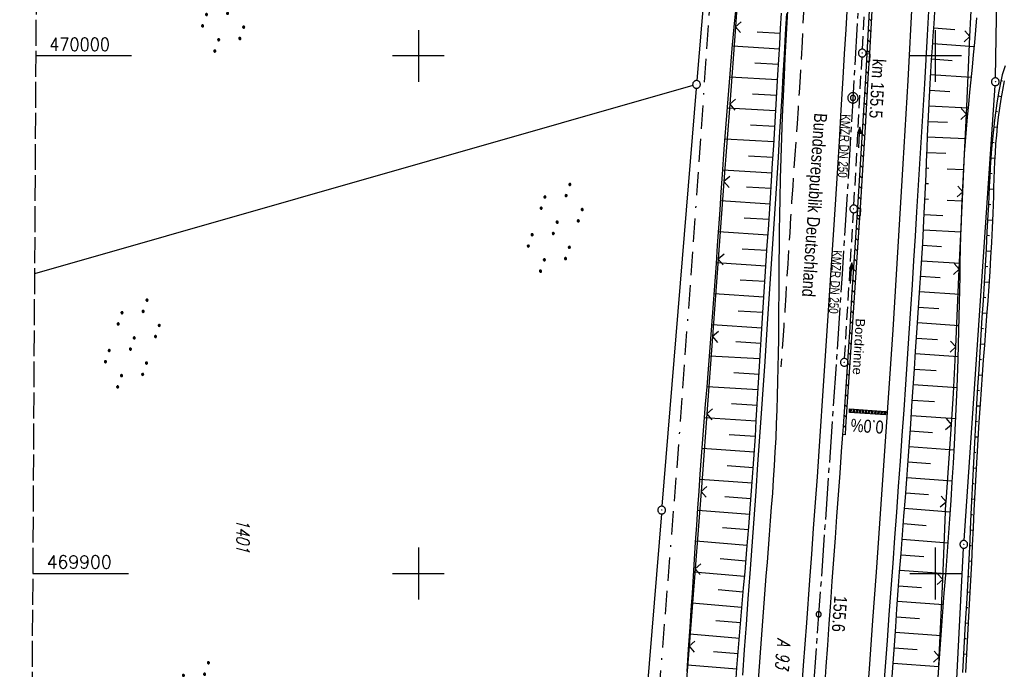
# Model space of a CAD drawing. Extents: x 511022 to 511316, y 469476 to 470403.
# Tile 9 of 21: x 511023 to 511213, y 469882 to 470007. Entities that reach past the tile are written whole.
import ezdxf

# ---------------------------------------------------------------- set-up
doc = ezdxf.new("R2010")
doc.units = 0
doc.header["$LTSCALE"] = 10
doc.header["$MEASUREMENT"] = 0
for name, pattern in [('ACAD_ISO16W100', [73, 15, -6.5, 15, -6.5, 15, -7, 1, -7]), ('ACHSE', [5.5, 4, -0.5, 0.5, -0.5]), ('LT00', [0]), ('LT05', [0.7, 0.5, -0.2]), ('LT14', [0.6, 0.5, -0.1]), ('STRICHLINIE2', [0.375, 0.25, -0.125])]:
    doc.linetypes.add(name, pattern=pattern)
doc.layers.get('0').update_dxf_attribs({"linetype": 'LT00'})
for name, color, linetype in [('-AX-020', 250, 'ACHSE'), ('-Halt-Pfeil', 4, 'LT00'), ('-Haltung', 182, 'STRICHLINIE2'), ('-Haltungsbeschriftung', 182, 'LT00'), ('-QUE-20O', 11, 'LT00'), ('-ST-20-1', 250, 'LT00'), ('-ST-20-5', 250, 'LT00'), ('BAB-KABEL', 220, 'ACAD_ISO16W100'), ('BRD', 255, 'Continuous'), ('DFK_AB_L', 21, 'LT00'), ('DFK_AB_P', 7, 'LT00'), ('DFK_BES-WEGE', 255, 'LT00'), ('DFK_FLUR_NR', 250, 'LT00'), ('DFK_KATASTER', 250, 'LT00'), ('DFK_NUTZUNG', 250, 'LT00'), ('RINNE_TEXT', 11, 'Continuous'), ('V97_AFBR_BAB', 250, 'LT00'), ('V97_BOESCH', 250, 'LT00'), ('V97_BORDRINNE', 182, 'LT00'), ('V97_BOSCHUNG', 250, 'LT00'), ('V97_KA_PRUF', 182, 'LT00'), ('V97_LD_MARK', 250, 'LT00'), ('V97_LG_MARK', 250, 'LT05'), ('V97_RASTER', 250, 'LT00'), ('V97_RINNE', 182, 'LT00'), ('V97_SINKK', 182, 'LT00'), ('V97_ZAUN', 40, 'LT00')]:
    doc.layers.add(name, color=color, linetype=linetype)
doc.layers.add('-BLATT_97-RAND', color=7, linetype='LT14', plot=False)
doc.styles.add('Arial', font='ARIAL.TTF')
doc.styles.add('Arial Fett', font='txt', dxfattribs={"width": 0.8})
doc.styles.add('Beschrift', font='ARIAL.TTF')
doc.styles.add('Haltungsbeschriftung', font='ARIAL.TTF', dxfattribs={"width": 0.75})
doc.styles.get("Standard").update_dxf_attribs({"font": 'romans.shx'})

# ---------------------------------------------------------------- blocks, each defined once
blk = doc.blocks.new('SYMB7110')
at = {"color": 0, "linetype": 'ByBlock'}
for p, q in [((-0.515, 0.392919), (-0.515, 0.367081)), ((-0.51, 0.362895), (-0.51, 0.397105)), ((-0.505, 0.399164), (-0.505, 0.360836)), ((-0.5, 0.360204), (-0.5, 0.399796)), ((-0.495, 0.399164), (-0.495, 0.360836)), ((-0.49, 0.362895), (-0.49, 0.397105)), ((-0.485, 0.392919), (-0.485, 0.367081)), ((-0.285, 0.392919), (-0.285, 0.367081)), ((-0.28, 0.362895), (-0.28, 0.397105)), ((-0.275, 0.399164), (-0.275, 0.360836)), ((-0.27, 0.360204), (-0.27, 0.399796)), ((-0.265, 0.399164), (-0.265, 0.360836)), ((-0.26, 0.362895), (-0.26, 0.397105)), ((-0.255, 0.392919), (-0.255, 0.367081)), ((0.255, 0.392919), (0.255, 0.367081)), ((0.26, 0.362895), (0.26, 0.397105)), ((0.265, 0.399164), (0.265, 0.360836)), ((0.27, 0.360204), (0.27, 0.399796)), ((0.275, 0.399164), (0.275, 0.360836)), ((0.28, 0.362895), (0.28, 0.397105)), ((0.285, 0.392919), (0.285, 0.367081)), ((0.485, 0.392919), (0.485, 0.367081)), ((0.49, 0.362895), (0.49, 0.397105)), ((0.495, 0.399164), (0.495, 0.360836)), ((0.5, 0.360204), (0.5, 0.399796)), ((0.505, 0.399164), (0.505, 0.360836)), ((0.51, 0.362895), (0.51, 0.397105)), ((0.515, 0.392919), (0.515, 0.367081)), ((-0.48, 0.379874), (-0.48, 0.380145)), ((-0.25, 0.379874), (-0.25, 0.380146)), ((0.29, 0.379874), (0.29, 0.380145)), ((0.52, 0.379874), (0.52, 0.380146)), ((-0.9, 0.012919), (-0.9, -0.012919)), ((-0.895, -0.017106), (-0.895, 0.017105)), ((-0.89, 0.019164), (-0.89, -0.019164)), ((-0.885, -0.019797), (-0.885, 0.019796)), ((-0.88, 0.019164), (-0.88, -0.019164)), ((-0.875, -0.017106), (-0.875, 0.017105)), ((-0.87, 0.012919), (-0.87, -0.012919)), ((-0.865, -0.000126), (-0.865, 0.000145)), ((-0.67, 0.012919), (-0.67, -0.012919)), ((-0.665, -0.017106), (-0.665, 0.017105)), ((-0.66, 0.019164), (-0.66, -0.019164)), ((-0.655, -0.019797), (-0.655, 0.019796)), ((-0.65, 0.019164), (-0.65, -0.019164)), ((-0.645, -0.017106), (-0.645, 0.017105)), ((-0.64, 0.012919), (-0.64, -0.012919)), ((-0.635, -0.000126), (-0.635, 0.000145)), ((-0.13, 0.012919), (-0.13, -0.012919)), ((-0.125, -0.017105), (-0.125, 0.017105)), ((-0.12, 0.019164), (-0.12, -0.019164)), ((-0.115, -0.019796), (-0.115, 0.019796)), ((-0.11, 0.019164), (-0.11, -0.019164)), ((-0.105, -0.017105), (-0.105, 0.017105)), ((-0.1, 0.012919), (-0.1, -0.012919)), ((-0.095, -0.000126), (-0.095, 0.000146)), ((0.1, 0.012919), (0.1, -0.012919)), ((0.105, -0.017105), (0.105, 0.017105)), ((0.11, 0.019164), (0.11, -0.019164)), ((0.115, -0.019796), (0.115, 0.019796)), ((0.12, 0.019164), (0.12, -0.019164)), ((0.125, -0.017105), (0.125, 0.017105)), ((0.13, 0.012919), (0.13, -0.012919)), ((0.135, -0.000126), (0.135, 0.000146)), ((0.64, 0.012919), (0.64, -0.012919)), ((0.645, -0.017105), (0.645, 0.017105)), ((0.65, 0.019164), (0.65, -0.019164)), ((0.655, -0.019796), (0.655, 0.019796)), ((0.66, 0.019164), (0.66, -0.019164)), ((0.665, -0.017105), (0.665, 0.017105)), ((0.67, 0.012919), (0.67, -0.012919)), ((0.675, -0.000126), (0.675, 0.000146)), ((0.87, 0.012919), (0.87, -0.012919)), ((0.875, -0.017105), (0.875, 0.017105)), ((0.88, 0.019164), (0.88, -0.019164)), ((0.885, -0.019796), (0.885, 0.019796)), ((0.89, 0.019164), (0.89, -0.019164)), ((0.895, -0.017105), (0.895, 0.017105)), ((0.9, 0.012919), (0.9, -0.012919)), ((0.905, -0.000126), (0.905, 0.000146)), ((-0.515, -0.367081), (-0.515, -0.392919)), ((-0.51, -0.397105), (-0.51, -0.362895)), ((-0.505, -0.360836), (-0.505, -0.399164)), ((-0.5, -0.399796), (-0.5, -0.360204)), ((-0.495, -0.360836), (-0.495, -0.399164)), ((-0.49, -0.397106), (-0.49, -0.362895)), ((-0.485, -0.367081), (-0.485, -0.392919)), ((-0.48, -0.380126), (-0.48, -0.379855)), ((-0.285, -0.367081), (-0.285, -0.392919)), ((-0.28, -0.397105), (-0.28, -0.362895)), ((-0.275, -0.360836), (-0.275, -0.399164)), ((-0.27, -0.399796), (-0.27, -0.360204)), ((-0.265, -0.360836), (-0.265, -0.399164)), ((-0.26, -0.397105), (-0.26, -0.362895)), ((-0.255, -0.367081), (-0.255, -0.392919)), ((-0.25, -0.380126), (-0.25, -0.379855)), ((0.255, -0.367081), (0.255, -0.392919)), ((0.26, -0.397105), (0.26, -0.362895)), ((0.265, -0.360836), (0.265, -0.399164)), ((0.27, -0.399796), (0.27, -0.360204)), ((0.275, -0.360836), (0.275, -0.399164)), ((0.28, -0.397105), (0.28, -0.362895)), ((0.285, -0.367081), (0.285, -0.392919)), ((0.29, -0.380126), (0.29, -0.379855)), ((0.485, -0.367081), (0.485, -0.392919)), ((0.49, -0.397105), (0.49, -0.362895)), ((0.495, -0.360836), (0.495, -0.399164)), ((0.5, -0.399796), (0.5, -0.360204)), ((0.505, -0.360836), (0.505, -0.399164)), ((0.51, -0.397105), (0.51, -0.362895)), ((0.515, -0.367081), (0.515, -0.392919)), ((0.52, -0.380126), (0.52, -0.379855))]:
    blk.add_line(p, q, dxfattribs=at)
for points in [[(-0.48, 0.38), (-0.481981, 0.388678), (-0.48753, 0.395637), (-0.49555, 0.399499), (-0.50445, 0.399499), (-0.51247, 0.395637), (-0.518019, 0.388678), (-0.52, 0.38), (-0.518019, 0.371322), (-0.51247, 0.364363), (-0.50445, 0.360501), (-0.49555, 0.360501), (-0.48753, 0.364363), (-0.481981, 0.371322), (-0.48, 0.38)], [(-0.25, 0.38), (-0.251981, 0.388678), (-0.25753, 0.395637), (-0.26555, 0.399499), (-0.27445, 0.399499), (-0.28247, 0.395637), (-0.288019, 0.388678), (-0.29, 0.38), (-0.288019, 0.371322), (-0.28247, 0.364363), (-0.27445, 0.360501), (-0.26555, 0.360501), (-0.25753, 0.364363), (-0.251981, 0.371322), (-0.25, 0.38)], [(0.29, 0.38), (0.288019, 0.388678), (0.28247, 0.395637), (0.27445, 0.399499), (0.26555, 0.399499), (0.25753, 0.395637), (0.251981, 0.388678), (0.25, 0.38), (0.251981, 0.371322), (0.25753, 0.364363), (0.26555, 0.360501), (0.27445, 0.360501), (0.28247, 0.364363), (0.288019, 0.371322), (0.29, 0.38)], [(0.52, 0.38), (0.518019, 0.388678), (0.51247, 0.395637), (0.50445, 0.399499), (0.495549, 0.399499), (0.48753, 0.395637), (0.481981, 0.388678), (0.48, 0.38), (0.481981, 0.371322), (0.48753, 0.364363), (0.495549, 0.360501), (0.50445, 0.360501), (0.51247, 0.364363), (0.518019, 0.371322), (0.52, 0.38)], [(-0.865, 0), (-0.866981, 0.008678), (-0.87253, 0.015637), (-0.88055, 0.019498), (-0.88945, 0.019498), (-0.89747, 0.015637), (-0.903019, 0.008678), (-0.905, 0)], [(-0.905, 0), (-0.903019, -0.008678), (-0.89747, -0.015637), (-0.88945, -0.019499), (-0.88055, -0.019499), (-0.87253, -0.015637), (-0.866981, -0.008678), (-0.865, 0)], [(-0.635, 0), (-0.636981, 0.008678), (-0.64253, 0.015637), (-0.65055, 0.019498), (-0.65945, 0.019498), (-0.66747, 0.015637), (-0.673019, 0.008678), (-0.675, 0)], [(-0.675, 0), (-0.673019, -0.008678), (-0.66747, -0.015637), (-0.65945, -0.019499), (-0.65055, -0.019499), (-0.64253, -0.015637), (-0.636981, -0.008678), (-0.635, 0)], [(-0.095, 0), (-0.096981, 0.008678), (-0.10253, 0.015637), (-0.11055, 0.019499), (-0.11945, 0.019499), (-0.12747, 0.015637), (-0.133019, 0.008678), (-0.135, 0)], [(-0.135, 0), (-0.133019, -0.008678), (-0.12747, -0.015637), (-0.11945, -0.019499), (-0.11055, -0.019499), (-0.10253, -0.015637), (-0.096981, -0.008678), (-0.095, 0)], [(0.135, 0), (0.133019, 0.008678), (0.12747, 0.015637), (0.11945, 0.019499), (0.11055, 0.019499), (0.10253, 0.015637), (0.096981, 0.008678), (0.095, 0)], [(0.095, 0), (0.096981, -0.008678), (0.10253, -0.015637), (0.11055, -0.019499), (0.11945, -0.019499), (0.12747, -0.015637), (0.133019, -0.008678), (0.135, 0)], [(0.675, 0), (0.673019, 0.008678), (0.66747, 0.015637), (0.65945, 0.019499), (0.65055, 0.019499), (0.64253, 0.015637), (0.636981, 0.008678), (0.635, 0)], [(0.635, 0), (0.636981, -0.008678), (0.64253, -0.015637), (0.65055, -0.019499), (0.65945, -0.019499), (0.66747, -0.015637), (0.673019, -0.008678), (0.675, 0)], [(0.905, 0), (0.903019, 0.008678), (0.89747, 0.015637), (0.88945, 0.019499), (0.88055, 0.019499), (0.87253, 0.015637), (0.866981, 0.008678), (0.865, 0)], [(0.865, 0), (0.866981, -0.008678), (0.87253, -0.015637), (0.88055, -0.019499), (0.88945, -0.019499), (0.89747, -0.015637), (0.903019, -0.008678), (0.905, 0)], [(-0.48, -0.38), (-0.481981, -0.371322), (-0.48753, -0.364363), (-0.49555, -0.360501), (-0.50445, -0.360501), (-0.51247, -0.364363), (-0.518019, -0.371322), (-0.52, -0.38), (-0.518019, -0.388678), (-0.51247, -0.395637), (-0.50445, -0.399499), (-0.49555, -0.399499), (-0.48753, -0.395637), (-0.481981, -0.388678), (-0.48, -0.38)], [(-0.25, -0.38), (-0.251981, -0.371322), (-0.25753, -0.364363), (-0.26555, -0.360501), (-0.27445, -0.360501), (-0.28247, -0.364363), (-0.288019, -0.371322), (-0.29, -0.38), (-0.288019, -0.388678), (-0.28247, -0.395637), (-0.27445, -0.399499), (-0.26555, -0.399499), (-0.25753, -0.395637), (-0.251981, -0.388678), (-0.25, -0.38)], [(0.29, -0.38), (0.288019, -0.371322), (0.28247, -0.364363), (0.27445, -0.360501), (0.26555, -0.360501), (0.25753, -0.364363), (0.251981, -0.371322), (0.25, -0.38), (0.251981, -0.388678), (0.25753, -0.395637), (0.26555, -0.399499), (0.27445, -0.399499), (0.28247, -0.395637), (0.288019, -0.388678), (0.29, -0.38)], [(0.52, -0.38), (0.518019, -0.371322), (0.51247, -0.364363), (0.50445, -0.360501), (0.495549, -0.360501), (0.48753, -0.364363), (0.481981, -0.371322), (0.48, -0.38), (0.481981, -0.388678), (0.48753, -0.395637), (0.495549, -0.399499), (0.50445, -0.399499), (0.51247, -0.395637), (0.518019, -0.388678), (0.52, -0.38)]]:
    blk.add_lwpolyline(points, dxfattribs=at)
blk = doc.blocks.new('SYMB0003')
at = {"color": 0, "linetype": 'ByBlock'}
for p, q in [((-0.015712, 0), (0.010166, 0.012015)), ((0, -0.021257), (-0.015712, 0)), ((0.010166, 0.012015), (0, -0.021257))]:
    blk.add_line(p, q, dxfattribs=at)
for points in [[(-0.031395, 0.499013), (-0.093691, 0.491144), (-0.154509, 0.475528), (-0.21289, 0.452414), (-0.267913, 0.422164), (-0.318712, 0.385257), (-0.364484, 0.342274), (-0.404509, 0.293893), (-0.438154, 0.240877), (-0.464888, 0.184062), (-0.484292, 0.124345), (-0.496058, 0.062667), (-0.5, 0)], [(-0.5, 0), (-0.496058, -0.062667), (-0.484292, -0.124345), (-0.464888, -0.184062), (-0.438154, -0.240877), (-0.404509, -0.293893), (-0.364485, -0.342274), (-0.318712, -0.385257), (-0.267914, -0.422164), (-0.21289, -0.452414), (-0.154509, -0.475529), (-0.093691, -0.491144), (-0.031395, -0.499014), (0.031395, -0.499014)], [(0.5, 0), (0.496057, 0.062667), (0.484292, 0.124345), (0.464888, 0.184062), (0.438153, 0.240877), (0.404509, 0.293893), (0.364484, 0.342274), (0.318712, 0.385257), (0.267913, 0.422164), (0.21289, 0.452414), (0.154509, 0.475528), (0.093691, 0.491144), (0.031395, 0.499013), (-0.031395, 0.499013)], [(0.031395, -0.499014), (0.093691, -0.491144), (0.154509, -0.475529), (0.21289, -0.452414), (0.267914, -0.422164), (0.318712, -0.385257), (0.364485, -0.342274), (0.404509, -0.293893), (0.438154, -0.240877), (0.464889, -0.184062), (0.484292, -0.124345), (0.496058, -0.062667), (0.5, 0)]]:
    blk.add_lwpolyline(points, dxfattribs=at)
blk = doc.blocks.new('SYMB0002')
at = {"color": 0, "linetype": 'ByBlock'}
for points in [[(-0.031395, 0.499013), (-0.093691, 0.491144), (-0.154509, 0.475528), (-0.21289, 0.452414), (-0.267913, 0.422164), (-0.318712, 0.385257), (-0.364484, 0.342274), (-0.404509, 0.293893), (-0.438154, 0.240877), (-0.464888, 0.184062), (-0.484292, 0.124345), (-0.496058, 0.062667), (-0.5, 0)], [(-0.5, 0), (-0.496058, -0.062667), (-0.484292, -0.124345), (-0.464888, -0.184062), (-0.438154, -0.240877), (-0.404509, -0.293893), (-0.364485, -0.342274), (-0.318712, -0.385257), (-0.267914, -0.422164), (-0.21289, -0.452414), (-0.154509, -0.475529), (-0.093691, -0.491144), (-0.031395, -0.499014), (0.031395, -0.499014)], [(0.5, 0), (0.496057, 0.062667), (0.484292, 0.124345), (0.464888, 0.184062), (0.438153, 0.240877), (0.404509, 0.293893), (0.364484, 0.342274), (0.318712, 0.385257), (0.267913, 0.422164), (0.21289, 0.452414), (0.154509, 0.475528), (0.093691, 0.491144), (0.031395, 0.499013), (-0.031395, 0.499013)], [(0.031395, -0.499014), (0.093691, -0.491144), (0.154509, -0.475529), (0.21289, -0.452414), (0.267914, -0.422164), (0.318712, -0.385257), (0.364485, -0.342274), (0.404509, -0.293893), (0.438154, -0.240877), (0.464889, -0.184062), (0.484292, -0.124345), (0.496058, -0.062667), (0.5, 0)]]:
    blk.add_lwpolyline(points, dxfattribs=at)
blk = doc.blocks.new('SYMB0652')
at = {"color": 0, "linetype": 'ByBlock'}
blk.add_lwpolyline([(-0.15, -0.075), (0.15, -0.075), (0.15, 0.075), (-0.15, 0.075), (-0.15, -0.075)], dxfattribs=at)
blk = doc.blocks.new('SYMB0024')
at = {"color": 0, "linetype": 'ByBlock'}
for p, q in [((-0.5, 0.5), (0, 0)), ((0, 0), (0.5, 0.5))]:
    blk.add_line(p, q, dxfattribs=at)
blk = doc.blocks.new('SYMB0070')
at = {"color": 0, "linetype": 'ByBlock'}
for p, q in [((-0.5, 0), (0.2, 0)), ((0.5, 0), (0.2, 0.1)), ((0.2, 0.1), (0.2, 0)), ((0.468, 0), (0.21, 0.086)), ((0.21, 0.086), (0.21, -0.086)), ((0.21, -0.086), (0.468, 0)), ((0.22, -0.072), (0.437, 0)), ((0.23, -0.058), (0.405, 0)), ((0.24, -0.045), (0.374, 0)), ((0.342, 0), (0.25, 0.031)), ((0.25, 0.031), (0.25, -0.031)), ((0.25, -0.031), (0.342, 0)), ((0.26, -0.017), (0.31, 0)), ((0.27, -0.003), (0.279, 0))]:
    blk.add_line(p, q, dxfattribs=at)
for points in [[(0.2, 0), (0.2, -0.1), (0.5, 0)], [(0.437, 0), (0.22, 0.072), (0.22, -0.072)], [(0.405, 0), (0.23, 0.058), (0.23, -0.058)], [(0.374, 0), (0.24, 0.045), (0.24, -0.045)], [(0.31, 0), (0.26, 0.017), (0.26, -0.017)], [(0.279, 0), (0.27, 0.003), (0.27, -0.003)]]:
    blk.add_lwpolyline(points, dxfattribs=at)

msp = doc.modelspace()

# ---------------------------------------------------------------- hatches: boundary and pattern name
at = {"layer": 'V97_BORDRINNE'}
h = msp.add_hatch(dxfattribs=at)
h.set_pattern_fill('ANSI31', color=256, scale=13, angle=275, style=0)
h.paths.add_polyline_path([(511190.05, 470055.72), (511190.29, 470061.02), (511189.79, 470061.04), (511189.55, 470055.74), (511189.27, 470049.68), (511188.99, 470043.62), (511188.77, 470038.77), (511188.54, 470033.93), (511188.45, 470032.13), (511188.95, 470032.11), (511189.04, 470033.91), (511189.27, 470038.75), (511189.49, 470043.59), (511189.77, 470049.66)])
h.paths.add_polyline_path([(511188.32, 470019.38), (511188.57, 470024.22), (511188.8, 470029.06), (511188.89, 470030.76), (511188.39, 470030.78), (511188.31, 470029.09), (511188.07, 470024.24), (511187.82, 470019.4), (511187.57, 470014.67), (511187.31, 470009.93), (511187.04, 470005.2), (511186.77, 470000.4), (511187.27, 470000.37), (511187.27, 470000.44), (511187.54, 470005.17), (511187.81, 470009.91), (511188.07, 470014.64)])
h = msp.add_hatch(dxfattribs=at)
h.set_pattern_fill('ANSI31', color=256, scale=13, angle=275, style=0)
h.paths.add_polyline_path([(511187, 469995.7), (511187.19, 469999.02), (511186.69, 469999.05), (511186.5, 469995.73), (511186, 469987.39), (511185.49, 469979.04), (511184.96, 469970.69), (511184.95, 469970.54), (511185.45, 469970.51), (511185.46, 469970.66), (511185.98, 469979.01), (511186.5, 469987.36)])
h.paths.add_polyline_path([(511184.72, 469959.13), (511185.09, 469964.89), (511185.37, 469969.16), (511184.87, 469969.19), (511184.59, 469964.93), (511184.22, 469959.16), (511183.84, 469953.39), (511183.46, 469947.63), (511183.15, 469942.81), (511182.82, 469938), (511182.5, 469933.19), (511182.17, 469928.38), (511182.07, 469926.85), (511182.56, 469926.82), (511182.67, 469928.34), (511183, 469933.16), (511183.32, 469937.97), (511183.64, 469942.78), (511183.96, 469947.59), (511184.34, 469953.36)])

# ---------------------------------------------------------------- linework, layer by layer
at = {"layer": '-AX-020', "ltscale": 0.2, "flags": 128}
msp.add_lwpolyline([(511187.2, 470402.03), (511187.36, 470399.01), (511188.16, 470382.77), (511188.88, 470366.53), (511189.52, 470350.29), (511190.08, 470334.04), (511190.56, 470317.79), (511190.96, 470301.53), (511191.28, 470285.28), (511191.52, 470269.02), (511191.68, 470252.76), (511191.76, 470236.51), (511191.77, 470220.25), (511191.69, 470203.99), (511191.53, 470187.73), (511191.29, 470171.47), (511191.24, 470169.01), (511190.91, 470152.75), (511190.5, 470136.5), (511190.02, 470120.25), (511189.47, 470104), (511188.85, 470087.75), (511188.17, 470071.51), (511187.43, 470055.27), (511186.63, 470039.03), (511185.78, 470022.79), (511184.88, 470006.56), (511183.93, 469990.33), (511182.94, 469974.1), (511181.91, 469957.87), (511180.85, 469941.65), (511179.74, 469925.43), (511178.61, 469909.21), (511177.46, 469892.99), (511176.28, 469876.78), (511175.08, 469860.56), (511173.86, 469844.35), (511172.63, 469828.14), (511171.39, 469811.93), (511170.14, 469795.72), (511168.85, 469778.99), (511145.55, 469477.26)], dxfattribs=at)
at = {"layer": '-BLATT_97-RAND'}
msp.add_lwpolyline([(511028.4, 470402.97), (511022.89, 469477.99), (511309.88, 469476.28), (511315.39, 470401.26), (511028.4, 470402.97)], dxfattribs=at)
at = {"layer": '-Haltung'}
for p, q in [((511185.86, 470001.3), (511187.42, 470031.51)), ((511184.22, 469971.2), (511185.78, 469999.8)), ((511182.41, 469941.55), (511184.14, 469969.71))]:
    msp.add_line(p, q, dxfattribs=at)
at = {"layer": '-QUE-20O'}
for p, q in [((511183.45, 469931.8), (511183.4, 469931.1)), ((511183.7, 469931.08), (511183.75, 469931.78)), ((511184.05, 469931.76), (511184, 469931.06)), ((511184.3, 469931.04), (511184.35, 469931.73)), ((511184.65, 469931.71), (511184.6, 469931.02)), ((511184.9, 469931), (511184.95, 469931.69)), ((511185.24, 469931.67), (511185.2, 469930.98)), ((511185.5, 469930.95), (511185.54, 469931.65)), ((511185.84, 469931.63), (511185.8, 469930.93)), ((511186.1, 469930.91), (511186.14, 469931.61)), ((511186.44, 469931.59), (511186.39, 469930.89)), ((511186.69, 469930.87), (511186.74, 469931.57)), ((511187.04, 469931.55), (511186.99, 469930.85)), ((511187.29, 469930.83), (511187.34, 469931.53)), ((511187.64, 469931.51), (511187.59, 469930.81)), ((511187.89, 469930.79), (511187.94, 469931.49)), ((511188.24, 469931.47), (511188.19, 469930.77)), ((511188.49, 469930.75), (511188.54, 469931.45)), ((511188.84, 469931.43), (511188.79, 469930.73)), ((511189.09, 469930.71), (511189.14, 469931.41)), ((511189.44, 469931.39), (511189.39, 469930.69)), ((511189.69, 469930.67), (511189.73, 469931.37)), ((511190.03, 469931.35), (511189.99, 469930.65)), ((511190.29, 469930.63), (511190.33, 469931.33))]:
    msp.add_line(p, q, dxfattribs=at)
msp.add_lwpolyline([(511183.34, 469931.1), (511183.39, 469931.8), (511190.37, 469931.32), (511190.32, 469930.63), (511183.34, 469931.1)], dxfattribs=at)
at = {"layer": 'BAB-KABEL', "ltscale": 0.03, "flags": 128}
msp.add_lwpolyline([(511165.17, 470402.16), (511165.94, 470390.62), (511167.84, 470340.94), (511167.81, 470291.24), (511167.77, 470272.42), (511169.19, 470243.96), (511168.97, 470223.34), (511163.73, 470203.87), (511151.46, 470170.12), (511152.4, 470145.76), (511161.63, 470107.32), (511162.26, 470078.65), (511157.08, 470021.39), (511153.97, 469975.78), (511150.23, 469924.11), (511146.61, 469878.37), (511141.04, 469826.73), (511133.85, 469745.04), (511131.82, 469700.02), (511128.93, 469655.17), (511125.19, 469595.29), (511130.66, 469554.69), (511130.4, 469544.67), (511121.69, 469477.4)], dxfattribs=at)
at = {"layer": 'DFK_AB_L'}
for p, q in [((511161.64, 470089.29), (511153.84, 469995.24)), ((511211.57, 469995.76), (511212.28, 470035.12)), ((511153.72, 469993.74), (511147.1, 469913.01)), ((511205.51, 469906.39), (511211.51, 469994.26)), ((511146.98, 469911.51), (511140.65, 469834.28)), ((511201.08, 469819.21), (511205.42, 469904.89))]:
    msp.add_line(p, q, dxfattribs=at)
at = {"layer": 'DFK_KATASTER'}
msp.add_line((511153.06, 469994.28), (511025.75, 469957.88), dxfattribs=at)
at = {"layer": 'V97_AFBR_BAB', "flags": 128}
for points in [[(511184.88, 470402.04), (511185, 470399.61), (511185.19, 470395.67), (511185.38, 470391.72), (511185.57, 470387.78), (511185.75, 470383.84), (511185.94, 470379.69), (511186.13, 470375.54), (511186.32, 470371.39), (511186.51, 470367.24), (511186.69, 470363.09), (511186.86, 470358.94), (511187.04, 470354.36), (511187.21, 470349.78), (511187.38, 470345.2), (511187.53, 470340.63), (511187.69, 470336.05), (511187.86, 470330.86), (511188.02, 470325.67), (511188.18, 470320.48), (511188.33, 470315.29), (511188.47, 470310.11), (511188.67, 470302.02), (511188.85, 470293.93), (511189.01, 470285.85), (511189.14, 470277.97), (511189.26, 470270.1), (511189.36, 470262.23), (511189.47, 470250.42), (511189.53, 470238.62), (511189.55, 470226.28), (511189.52, 470213.95), (511189.47, 470205.95), (511189.41, 470197.95), (511189.32, 470189.95), (511189.24, 470183.82), (511189.14, 470177.69), (511189.03, 470171.55), (511188.9, 470165.42), (511188.81, 470161.48), (511188.71, 470157.55), (511188.61, 470153.62), (511188.51, 470149.68), (511188.4, 470145.75), (511188.29, 470141.82), (511188.18, 470137.63), (511188.07, 470133.44), (511187.95, 470129.25), (511187.83, 470125.06), (511187.7, 470120.88), (511187.56, 470116.69), (511187.42, 470112.55), (511187.27, 470108.4), (511187.11, 470104.26), (511186.95, 470100.12), (511186.8, 470095.98), (511186.64, 470091.84), (511186.49, 470087.86), (511186.34, 470083.88), (511186.19, 470079.9), (511186.04, 470075.92), (511185.89, 470071.94), (511185.73, 470067.96), (511185.55, 470063.95), (511185.38, 470059.94), (511185.19, 470055.92), (511185.01, 470051.91), (511184.82, 470047.9), (511184.63, 470043.88), (511184.43, 470039.78), (511184.23, 470035.67), (511184.04, 470031.56), (511183.83, 470027.45), (511183.63, 470023.35), (511183.41, 470019.24), (511183.16, 470014.54), (511182.9, 470009.83), (511182.63, 470005.13), (511182.35, 470000.42), (511182.08, 469995.72), (511181.71, 469989.61), (511181.34, 469983.5), (511180.96, 469977.38), (511180.58, 469971.27), (511180.21, 469965.42), (511179.83, 469959.57), (511179.44, 469953.71), (511179.06, 469947.86), (511178.74, 469943.02), (511178.42, 469938.18), (511178.09, 469933.34), (511177.76, 469928.5), (511177.43, 469923.67), (511177.08, 469918.68), (511176.72, 469913.7), (511176.36, 469908.71), (511176, 469903.73), (511175.63, 469898.75), (511175.02, 469890.49), (511174.4, 469882.24), (511173.79, 469873.99), (511173.33, 469867.92), (511172.88, 469861.85), (511172.42, 469855.78), (511171.96, 469849.71), (511171.59, 469844.88), (511171.21, 469840.05), (511170.84, 469835.22), (511170.47, 469830.39), (511170.09, 469825.56), (511169.73, 469820.85), (511169.38, 469816.14), (511169.02, 469811.42), (511168.66, 469806.71), (511168.3, 469802), (511167.92, 469797.08), (511167.54, 469792.16), (511167.16, 469787.24), (511166.78, 469782.32), (511166.4, 469777.4), (511165.91, 469771.07), (511165.42, 469764.74), (511164.93, 469758.41), (511164.44, 469752.08), (511163.97, 469746), (511163.49, 469739.91), (511163.01, 469733.83), (511162.53, 469727.74), (511162.15, 469722.86), (511161.76, 469717.98), (511161.38, 469713.1), (511160.99, 469708.22), (511160.61, 469703.34), (511160.25, 469698.6), (511159.89, 469693.86), (511159.53, 469689.12), (511159.16, 469684.38), (511158.8, 469679.64), (511158.47, 469675.39), (511158.13, 469671.13), (511157.8, 469666.88), (511157.47, 469662.63), (511157.14, 469658.38), (511156.81, 469654.12), (511156.43, 469649.23), (511156.06, 469644.33), (511155.69, 469639.44), (511155.32, 469634.54), (511154.94, 469629.65), (511154.56, 469624.71), (511154.18, 469619.77), (511153.8, 469614.84), (511153.41, 469609.9), (511153.03, 469604.96), (511152.41, 469597), (511151.79, 469589.05), (511151.18, 469581.09), (511150.54, 469572.81), (511149.9, 469564.54), (511149.26, 469556.26), (511148.78, 469549.98), (511148.3, 469543.69), (511147.82, 469537.41), (511147.34, 469531.13), (511146.82, 469524.43), (511146.3, 469517.72), (511145.78, 469511.02), (511145.27, 469504.31), (511144.8, 469498.26), (511144.34, 469492.2), (511143.87, 469486.15), (511143.41, 469480.09), (511143.19, 469477.27)], [(511147.67, 469477.25), (511147.88, 469480), (511148.82, 469492.22), (511149.76, 469504.44), (511150.26, 469510.92), (511150.77, 469517.41), (511151.27, 469523.89), (511151.77, 469530.37), (511152.16, 469535.56), (511152.56, 469540.75), (511152.96, 469545.94), (511153.35, 469551.12), (511153.75, 469556.31), (511154.23, 469562.48), (511154.71, 469568.65), (511155.19, 469574.82), (511155.68, 469580.98), (511156.61, 469592.98), (511157.54, 469604.97), (511158.5, 469617.29), (511159.45, 469629.6), (511160.08, 469637.75), (511160.71, 469645.91), (511161.34, 469654.06), (511161.71, 469658.93), (511162.09, 469663.8), (511162.46, 469668.67), (511162.83, 469673.54), (511163.2, 469678.41), (511163.51, 469682.54), (511163.82, 469686.67), (511164.12, 469690.8), (511164.43, 469694.94), (511164.74, 469699.07), (511165.06, 469703.2), (511165.43, 469708.1), (511165.81, 469712.99), (511166.19, 469717.89), (511166.57, 469722.78), (511166.95, 469727.67), (511167.32, 469732.49), (511167.69, 469737.3), (511168.06, 469742.11), (511168.43, 469746.93), (511168.81, 469751.74), (511169.2, 469756.76), (511169.59, 469761.78), (511169.98, 469766.8), (511170.38, 469771.82), (511170.77, 469776.84), (511171.16, 469781.82), (511171.54, 469786.8), (511171.93, 469791.78), (511172.32, 469796.77), (511172.71, 469801.75), (511173.08, 469806.51), (511173.45, 469811.27), (511173.83, 469816.03), (511174.2, 469820.78), (511174.57, 469825.54), (511174.88, 469829.61), (511175.18, 469833.67), (511175.49, 469837.74), (511175.79, 469841.8), (511176.1, 469845.87), (511176.41, 469849.93), (511176.72, 469853.92), (511177.03, 469857.9), (511177.34, 469861.88), (511177.65, 469865.86), (511177.96, 469869.85), (511178.26, 469873.83), (511178.56, 469877.94), (511178.86, 469882.06), (511179.16, 469886.18), (511179.45, 469890.29), (511179.74, 469894.41), (511180.04, 469898.53), (511180.34, 469902.7), (511180.64, 469906.87), (511180.94, 469911.05), (511181.24, 469915.22), (511181.54, 469919.39), (511181.84, 469923.57), (511182.07, 469926.85)]]:
    msp.add_lwpolyline(points, dxfattribs=at)
at = {"layer": 'V97_AFBR_BAB'}
for points in [[(511189.92, 469877.07), (511190.3, 469882.06), (511190.68, 469887.05), (511191.06, 469892.04), (511191.43, 469897.04), (511191.79, 469901.98), (511192.15, 469906.92), (511192.5, 469911.86), (511192.85, 469916.8), (511193.2, 469921.74), (511193.55, 469926.68), (511193.9, 469931.61), (511194.25, 469936.55), (511194.59, 469941.49), (511194.92, 469946.43), (511195.23, 469951.11), (511195.53, 469955.8), (511195.83, 469960.49), (511196.12, 469965.18), (511196.41, 469969.87), (511196.8, 469976.06), (511197.18, 469982.24), (511197.55, 469988.43), (511197.92, 469994.62), (511198.2, 469999.3), (511198.47, 470003.98), (511198.73, 470008.66)], [(511162.71, 469880.37), (511163.07, 469885.28), (511163.43, 469890.18), (511163.79, 469895.09), (511164.14, 469900), (511164.52, 469905.28), (511164.9, 469910.56), (511165.28, 469915.85), (511165.66, 469921.13), (511166.03, 469926.41), (511166.54, 469933.69), (511167.04, 469940.97), (511167.52, 469948.25), (511167.84, 469953.08), (511168.16, 469957.91), (511168.47, 469962.75), (511168.78, 469967.58), (511169.09, 469972.42), (511169.34, 469976.39), (511169.6, 469980.36), (511169.84, 469984.33), (511170.09, 469988.31), (511170.33, 469992.28), (511170.56, 469996.26), (511170.78, 470000.23), (511171, 470004.21), (511171.21, 470008.19)]]:
    msp.add_lwpolyline(points, dxfattribs=at)
at = {"layer": 'V97_BOESCH'}
for points in [[(511151.95, 469881.09), (511152.25, 469885.37), (511152.55, 469889.65), (511152.77, 469892.94), (511152.98, 469896.22), (511153.19, 469899.51), (511153.4, 469902.79), (511153.61, 469906.08), (511153.82, 469909.36), (511154.03, 469912.65), (511154.26, 469915.93), (511154.49, 469919.21), (511154.74, 469922.59), (511155, 469925.96), (511155.27, 469929.34), (511155.54, 469932.71), (511155.82, 469936.08), (511156.09, 469939.46), (511156.37, 469942.83), (511156.63, 469946.2), (511156.89, 469949.58), (511157.14, 469953.02), (511157.39, 469956.46), (511157.63, 469959.91), (511157.86, 469963.35), (511158.09, 469966.79), (511158.32, 469970.24), (511158.56, 469973.68), (511158.8, 469977.12), (511159.14, 469981.99), (511159.51, 469986.85), (511159.89, 469991.71), (511160.28, 469996.56), (511160.7, 470001.42), (511161.14, 470006.28), (511161.36, 470008.68)], [(511191.54, 469879.15), (511191.8, 469882.67), (511192.04, 469886.18), (511192.29, 469889.7), (511192.54, 469893.21), (511192.8, 469896.73), (511193.06, 469900.31), (511193.34, 469903.9), (511193.61, 469907.49), (511193.89, 469911.07), (511194.16, 469914.66), (511194.43, 469918.24), (511194.69, 469921.83), (511194.95, 469925.36), (511195.19, 469928.89), (511195.43, 469932.41), (511195.67, 469935.94), (511195.9, 469939.47), (511196.14, 469942.99), (511196.37, 469946.52), (511196.57, 469949.41), (511196.77, 469952.29), (511196.96, 469955.17), (511197.16, 469958.06), (511197.34, 469960.94), (511197.52, 469963.83), (511197.68, 469966.71), (511197.83, 469969.6), (511197.95, 469972.1), (511198.06, 469974.59), (511198.16, 469977.09), (511198.26, 469979.59), (511198.36, 469982.09), (511198.46, 469984.59), (511198.56, 469987.09), (511198.68, 469989.59), (511198.8, 469992.09), (511198.94, 469994.58), (511199.08, 469996.9), (511199.23, 469999.22), (511199.39, 470001.54), (511199.55, 470003.86), (511199.72, 470006.18), (511199.88, 470008.5)], [(511161.35, 469878.71), (511161.59, 469881.8), (511161.84, 469884.88), (511162.1, 469887.97), (511162.36, 469891.06), (511162.63, 469894.14), (511162.89, 469897.23), (511163.16, 469900.32), (511163.52, 469904.67), (511163.87, 469909.02), (511164.22, 469913.38), (511164.54, 469917.74), (511164.85, 469922.09), (511165.15, 469926.45), (511165.34, 469929.58), (511165.53, 469932.71), (511165.72, 469935.84), (511165.9, 469938.97), (511166.09, 469942.1), (511166.27, 469945.23), (511166.46, 469948.36), (511166.66, 469951.38), (511166.86, 469954.4), (511167.06, 469957.41), (511167.27, 469960.43), (511167.47, 469963.44), (511167.68, 469966.46), (511167.88, 469969.47), (511168.08, 469972.49), (511168.29, 469975.9), (511168.5, 469979.3), (511168.7, 469982.71), (511168.9, 469986.12), (511169.09, 469989.53), (511169.29, 469992.94), (511169.49, 469996.34), (511169.67, 469999.32), (511169.86, 470002.29), (511170.04, 470005.27), (511170.22, 470008.24)], [(511200.1, 469874.01), (511200.63, 469881.82), (511200.89, 469885.41), (511201.16, 469889), (511201.42, 469892.59), (511201.69, 469896.18), (511201.96, 469899.77), (511202.23, 469903.36), (511202.49, 469906.95), (511202.75, 469910.54), (511202.99, 469914.13), (511203.23, 469917.73), (511203.45, 469921.32), (511203.65, 469924.91), (511203.93, 469930.42), (511204.17, 469935.93), (511204.36, 469941.44), (511204.52, 469946.95), (511204.58, 469949.58), (511204.64, 469952.21), (511204.69, 469954.83), (511204.74, 469957.46), (511204.79, 469960.09), (511204.85, 469962.72), (511204.92, 469965.34), (511204.99, 469967.97), (511205.08, 469970.6), (511205.19, 469973.22), (511205.31, 469975.84), (511205.46, 469978.47), (511205.63, 469981.09), (511205.8, 469983.48), (511206, 469985.87), (511206.21, 469988.25), (511206.43, 469990.64), (511206.66, 469993.03), (511206.89, 469995.41), (511207.12, 469997.8), (511207.35, 470000.19), (511207.57, 470002.57), (511207.78, 470004.96), (511207.97, 470007.35)], [(511213.49, 469998.06), (511213.25, 469997.52), (511213.05, 469996.94), (511212.89, 469996.34), (511212.74, 469995.72), (511212.61, 469995.1), (511212.25, 469993.2), (511211.93, 469991.32), (511211.65, 469989.45), (511211.41, 469987.59), (511211.2, 469985.74), (511211.01, 469983.9), (511210.85, 469982.07), (511210.71, 469980.24), (511210.59, 469978.42), (511210.49, 469976.6), (511210.39, 469974.78), (511210.3, 469972.96), (511210.21, 469971.14), (511210.12, 469969.32), (511209.95, 469966.03), (511209.77, 469962.73), (511209.58, 469959.42), (511209.38, 469956.1), (511209.18, 469952.78), (511208.97, 469949.44), (511208.76, 469946.11), (511208.55, 469942.77), (511208.34, 469939.43), (511208.14, 469936.09), (511207.95, 469932.75), (511207.74, 469928.99), (511207.53, 469925.23), (511207.34, 469921.47), (511207.15, 469917.71), (511206.97, 469913.96), (511206.78, 469910.21), (511206.6, 469906.46), (511206.41, 469902.71), (511206.22, 469898.96), (511206.02, 469895.21), (511205.76, 469890.43), (511205.49, 469885.65), (511205.2, 469880.87)], [(511205.86, 469880.88), (511206.13, 469885.68), (511206.4, 469890.48), (511206.66, 469895.27), (511206.83, 469898.67), (511207, 469902.07), (511207.17, 469905.47), (511207.34, 469908.86), (511207.5, 469912.26), (511207.67, 469915.67), (511207.85, 469919.07), (511208.04, 469922.47), (511208.23, 469925.88), (511208.44, 469929.3), (511208.67, 469932.71), (511208.87, 469935.56), (511209.08, 469938.41), (511209.29, 469941.27), (511209.51, 469944.12), (511209.73, 469946.97), (511209.94, 469949.82), (511210.15, 469952.66), (511210.35, 469955.5), (511210.54, 469958.33), (511210.72, 469961.15), (511210.88, 469963.96), (511211.02, 469966.77), (511211.14, 469969.56), (511211.2, 469971.24), (511211.25, 469972.91), (511211.3, 469974.59), (511211.36, 469976.27), (511211.42, 469977.94), (511211.49, 469979.63), (511211.58, 469981.31), (511211.69, 469983.01), (511211.83, 469984.71), (511211.99, 469986.42), (511212.18, 469988.15), (511212.41, 469989.89), (511212.67, 469991.64), (511212.99, 469993.41), (511213.35, 469995.21)]]:
    msp.add_lwpolyline(points, dxfattribs=at)
at = {"layer": 'V97_BOSCHUNG'}
for p, q in [((511169.98, 470004.32), (511165.5, 470004.6)), ((511199.66, 470005.41), (511203.72, 470005.13)), ((511169.8, 470001.32), (511160.74, 470001.89)), ((511199.45, 470002.42), (511207.51, 470001.85)), ((511199.24, 469999.42), (511203.24, 469999.14)), ((511169.61, 469998.34), (511165.05, 469998.61)), ((511169.43, 469995.36), (511160.23, 469995.89)), ((511199.05, 469996.4), (511206.94, 469995.91)), ((511212.65, 469995.27), (511212.98, 469995.17)), ((511198.87, 469993.37), (511202.76, 469993.16)), ((511169.26, 469992.36), (511164.62, 469992.63)), ((511212.09, 469992.28), (511212.76, 469992.17)), ((511169.08, 469989.37), (511159.74, 469989.9)), ((511198.71, 469990.35), (511206.37, 469989.99)), ((511211.63, 469989.3), (511211.97, 469989.26)), ((511168.91, 469986.37), (511164.21, 469986.64)), ((511198.57, 469987.34), (511202.34, 469987.18)), ((511211.26, 469986.32), (511211.97, 469986.24)), ((511168.74, 469983.38), (511159.29, 469983.92)), ((511198.45, 469984.34), (511205.85, 469984.02)), ((511210.96, 469983.33), (511211.34, 469983.3)), ((511168.56, 469980.38), (511163.81, 469980.66)), ((511198.33, 469981.35), (511201.98, 469981.19)), ((511210.72, 469980.34), (511211.53, 469980.27)), ((511168.38, 469977.38), (511158.85, 469977.95)), ((511198.21, 469978.35), (511198.67, 469978.33)), ((511202.27, 469978.17), (511205.43, 469978.03)), ((511210.53, 469977.34), (511210.96, 469977.31)), ((511168.2, 469974.37), (511163.42, 469974.67)), ((511198.09, 469975.35), (511198.65, 469975.33)), ((511210.37, 469974.34), (511211.29, 469974.29)), ((511197.96, 469972.37), (511198.63, 469972.33)), ((511202.23, 469972.16), (511205.14, 469972.03)), ((511168, 469971.36), (511158.44, 469971.99)), ((511210.22, 469971.34), (511210.71, 469971.31)), ((511167.81, 469968.37), (511163.02, 469968.68)), ((511197.82, 469969.38), (511201.42, 469969.2)), ((511210.07, 469968.34), (511211.09, 469968.29)), ((511167.61, 469965.38), (511158.04, 469966)), ((511197.66, 469966.41), (511204.93, 469966)), ((511209.92, 469965.35), (511210.43, 469965.32)), ((511167.4, 469962.38), (511162.62, 469962.69)), ((511197.49, 469963.42), (511201.17, 469963.2)), ((511209.75, 469962.36), (511210.79, 469962.29)), ((511167.2, 469959.39), (511157.63, 469960.01)), ((511197.31, 469960.44), (511204.79, 469959.97)), ((511209.58, 469959.36), (511210.09, 469959.33)), ((511197.12, 469957.45), (511200.92, 469957.21)), ((511166.99, 469956.4), (511162.21, 469956.71)), ((511209.4, 469956.37), (511210.41, 469956.31)), ((511166.79, 469953.4), (511157.22, 469954.03)), ((511196.92, 469954.47), (511204.67, 469953.95)), ((511209.21, 469953.37), (511209.71, 469953.34)), ((511196.71, 469951.49), (511200.66, 469951.21)), ((511166.59, 469950.41), (511161.8, 469950.72)), ((511209.03, 469950.38), (511209.98, 469950.32)), ((511166.41, 469947.43), (511156.77, 469948.03)), ((511196.51, 469948.5), (511204.54, 469947.93)), ((511208.84, 469947.38), (511209.3, 469947.36)), ((511196.3, 469945.5), (511200.39, 469945.22)), ((511166.22, 469944.45), (511161.38, 469944.74)), ((511208.65, 469944.39), (511209.52, 469944.34)), ((511166.05, 469941.46), (511156.3, 469942.02)), ((511196.1, 469942.49), (511204.38, 469941.95)), ((511208.46, 469941.4), (511208.88, 469941.37)), ((511165.87, 469938.47), (511160.97, 469938.75)), ((511195.9, 469939.49), (511200.09, 469939.22)), ((511208.28, 469938.4), (511209.07, 469938.35)), ((511165.7, 469935.47), (511155.82, 469936.04)), ((511195.7, 469936.5), (511204.17, 469935.96)), ((511208.1, 469935.41), (511208.48, 469935.38)), ((511165.52, 469932.47), (511160.55, 469932.77)), ((511195.5, 469933.51), (511199.77, 469933.23)), ((511207.93, 469932.41), (511208.64, 469932.37)), ((511195.3, 469930.53), (511203.91, 469929.94)), ((511165.34, 469929.46), (511155.33, 469930.09)), ((511207.76, 469929.42), (511208.1, 469929.4)), ((511165.15, 469926.45), (511160.12, 469926.78)), ((511195.1, 469927.55), (511199.43, 469927.24)), ((511194.89, 469924.56), (511203.6, 469923.93)), ((511207.6, 469926.42), (511208.26, 469926.38)), ((511164.95, 469923.45), (511154.86, 469924.13)), ((511207.44, 469923.42), (511207.76, 469923.41)), ((511164.74, 469920.44), (511159.69, 469920.8)), ((511194.67, 469921.57), (511199.05, 469921.25)), ((511207.29, 469920.43), (511207.92, 469920.39)), ((511164.52, 469917.44), (511154.42, 469918.17)), ((511194.46, 469918.57), (511203.24, 469917.94)), ((511207.14, 469917.43), (511207.45, 469917.41)), ((511194.23, 469915.6), (511198.64, 469915.27)), ((511164.3, 469914.43), (511159.25, 469914.81)), ((511206.99, 469914.43), (511207.61, 469914.4)), ((511164.06, 469911.43), (511154, 469912.21)), ((511194.01, 469912.62), (511202.84, 469911.93)), ((511206.84, 469911.43), (511207.15, 469911.42)), ((511193.78, 469909.64), (511198.21, 469909.28)), ((511163.83, 469908.43), (511158.82, 469908.83)), ((511206.7, 469908.44), (511207.31, 469908.41)), ((511163.58, 469905.42), (511153.62, 469906.25)), ((511193.55, 469906.65), (511202.42, 469905.94)), ((511193.32, 469903.64), (511197.76, 469903.3)), ((511206.55, 469905.44), (511206.86, 469905.43)), ((511163.33, 469902.42), (511158.38, 469902.84)), ((511206.4, 469902.45), (511207.02, 469902.42)), ((511163.08, 469899.42), (511153.24, 469900.28)), ((511193.09, 469900.64), (511201.98, 469899.98)), ((511206.25, 469899.45), (511206.56, 469899.44)), ((511162.82, 469896.43), (511157.94, 469896.86)), ((511192.86, 469897.64), (511197.31, 469897.32)), ((511206.09, 469896.46), (511206.72, 469896.42)), ((511162.57, 469893.44), (511152.86, 469894.29)), ((511192.65, 469894.64), (511201.53, 469894.01)), ((511205.93, 469893.46), (511206.25, 469893.44)), ((511162.31, 469890.45), (511157.49, 469890.88)), ((511192.43, 469891.65), (511196.87, 469891.33)), ((511205.76, 469890.47), (511206.4, 469890.43)), ((511192.22, 469888.66), (511201.08, 469888.02)), ((511162.06, 469887.48), (511152.46, 469888.29)), ((511205.59, 469887.47), (511205.91, 469887.45)), ((511161.81, 469884.5), (511157.03, 469884.89)), ((511192.01, 469885.67), (511196.44, 469885.35)), ((511191.8, 469882.67), (511200.65, 469882.04)), ((511205.42, 469884.48), (511206.06, 469884.44)), ((511161.57, 469881.52), (511152.03, 469882.28))]:
    msp.add_line(p, q, dxfattribs=at)
at = {"layer": 'V97_LD_MARK'}
for points in [[(511186.52, 469872.22), (511187.21, 469881.57), (511187.9, 469890.93), (511188.58, 469900.28), (511189.24, 469909.64), (511189.89, 469918.99), (511190.54, 469928.35), (511191.16, 469937.71), (511191.78, 469947.07), (511192.79, 469963.12), (511193.76, 469979.18), (511194.68, 469995.24), (511195.56, 470011.3), (511196.39, 470027.37), (511197.17, 470043.43), (511197.9, 470059.5), (511198.59, 470075.57), (511199.23, 470091.65)], [(511171.42, 470009.85), (511171.24, 470006.44), (511171.05, 470003.02), (511170.88, 469999.61), (511170.71, 469996.19), (511170.53, 469992.21), (511170.36, 469988.24), (511170.21, 469984.26), (511170.08, 469980.28), (511169.97, 469976.3), (511169.88, 469972.33), (511169.83, 469969.28), (511169.78, 469966.24), (511169.75, 469963.2), (511169.72, 469960.16), (511169.7, 469957.12), (511169.67, 469954.08), (511169.65, 469951.04), (511169.63, 469948), (511169.6, 469945.27), (511169.56, 469942.54), (511169.52, 469939.81), (511169.46, 469937.08), (511169.39, 469934.36), (511169.31, 469931.63), (511169.21, 469928.9), (511169.09, 469926.18), (511168.95, 469923.51), (511168.8, 469920.84), (511168.62, 469918.17), (511168.44, 469915.51), (511168.24, 469912.84), (511168.04, 469910.17), (511167.83, 469907.51), (511167.62, 469904.84), (511167.41, 469902.18), (511167.2, 469899.51), (511166.93, 469896.02), (511166.67, 469892.53), (511166.42, 469889.04), (511166.16, 469885.56), (511165.91, 469882.07), (511165.66, 469878.58)]]:
    msp.add_lwpolyline(points, dxfattribs=at)
at = {"layer": 'V97_LG_MARK', "flags": 128}
msp.add_lwpolyline([(511176.66, 470053.27), (511176.51, 470050.28), (511176.35, 470047.3), (511176.2, 470044.32), (511175.95, 470039.37), (511175.71, 470034.42), (511175.47, 470029.47), (511175.24, 470024.52), (511175, 470019.57), (511174.85, 470016.2), (511174.69, 470012.83), (511174.52, 470009.46), (511174.35, 470006.09), (511174.18, 470002.72), (511173.99, 469999.35), (511173.79, 469995.98), (511173.61, 469992.96), (511173.41, 469989.94), (511173.21, 469986.93), (511173, 469983.91), (511172.79, 469980.89), (511172.58, 469977.88), (511172.37, 469974.86), (511172.17, 469971.84), (511171.98, 469968.84), (511171.79, 469965.83), (511171.6, 469962.82), (511171.42, 469959.82), (511171.23, 469956.81), (511171.04, 469953.81), (511170.85, 469950.8), (511170.65, 469947.8), (511170.46, 469945.18), (511170.28, 469942.56), (511170.09, 469939.94)], dxfattribs=at)
at = {"layer": 'V97_RASTER'}
for p, q in [((511100, 470005), (511100, 469995)), ((511200, 469995), (511200, 470005)), ((511044.52, 470000), (511026, 470000)), ((511105, 470000), (511095, 470000)), ((511205, 470000), (511195, 470000)), ((511100, 469905), (511100, 469895)), ((511200, 469895), (511200, 469905)), ((511025.4, 469900), (511043.92, 469900)), ((511095, 469900), (511105, 469900)), ((511195, 469900), (511205, 469900))]:
    msp.add_line(p, q, dxfattribs=at)
at = {"layer": 'V97_RINNE'}
msp.add_line((511182.56, 469926.82), (511182.07, 469926.85), dxfattribs=at)
for points in [[(511182.07, 469926.85), (511182.17, 469928.38), (511182.5, 469933.19), (511182.82, 469938), (511183.15, 469942.81), (511183.46, 469947.63), (511183.84, 469953.39), (511184.22, 469959.16), (511184.59, 469964.93), (511184.96, 469970.69), (511185.49, 469979.04), (511186, 469987.39), (511186.5, 469995.73), (511186.77, 470000.47), (511187.04, 470005.2), (511187.31, 470009.93)], [(511182.56, 469926.82), (511182.67, 469928.34), (511183, 469933.16), (511183.32, 469937.97), (511183.64, 469942.78), (511183.96, 469947.59), (511184.34, 469953.36), (511184.72, 469959.13), (511185.09, 469964.89), (511185.46, 469970.66), (511185.98, 469979.01), (511186.5, 469987.36), (511187, 469995.7), (511187.27, 470000.44), (511187.54, 470005.17), (511187.81, 470009.91)]]:
    msp.add_lwpolyline(points, dxfattribs=at)
at = {"layer": 'V97_ZAUN'}
for p, q in [((511162.42, 470020.59), (511161.31, 470005.63)), ((511206.66, 470003.73), (511207.35, 470018.71)), ((511161.31, 470005.63), (511160.2, 469990.67)), ((511205.98, 469988.75), (511206.66, 470003.73)), ((511160.2, 469990.67), (511159.09, 469975.71)), ((511159.09, 469975.71), (511157.98, 469960.75)), ((511204.6, 469958.78), (511205.29, 469973.76)), ((511157.98, 469960.75), (511156.87, 469945.79)), ((511203.9, 469943.79), (511204.6, 469958.78)), ((511156.87, 469945.79), (511155.77, 469930.83)), ((511202.04, 469913.85), (511203.07, 469928.82)), ((511154.65, 469915.87), (511153.49, 469900.92)), ((511153.49, 469900.92), (511152.33, 469885.96)), ((511200.72, 469883.88), (511201.38, 469898.87)), ((511152.33, 469885.96), (511151.17, 469871.01))]:
    msp.add_line(p, q, dxfattribs=at)
for points in [[(511205.29, 469973.76), (511205.63, 469981.09), (511205.98, 469988.75)], [(511203.07, 469928.82), (511203.49, 469934.77), (511203.9, 469943.79)], [(511155.77, 469930.83), (511154.91, 469919.26), (511154.65, 469915.87)], [(511201.38, 469898.87), (511202.02, 469913.59), (511202.04, 469913.85)], [(511199.82, 469868.91), (511200.63, 469881.84), (511200.72, 469883.88)]]:
    msp.add_lwpolyline(points, dxfattribs=at)

# ---------------------------------------------------------------- block references
at = {"layer": '-Halt-Pfeil', "yscale": 4, "zscale": 4}
for p, xscale, rotation in [((511185.26, 469984.26), 4.000000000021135, 86.87770330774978), ((511183.68, 469958.06), 3.999999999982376, 86.48896330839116)]:
    msp.add_blockref('SYMB0070', p, dxfattribs=dict(at, xscale=xscale, rotation=rotation))
at = {"layer": '-ST-20-1', "rotation": 258.929999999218}
for p in [(511184.03, 469991.89), (511177.39, 469892.12)]:
    msp.add_blockref('SYMB0002', p, dxfattribs=at)
at = {"layer": '-ST-20-5', "xscale": 1.999999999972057, "yscale": 2, "zscale": 2, "rotation": 258.9300000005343}
msp.add_blockref('SYMB0002', (511184.03, 469991.89), dxfattribs=at)
at = {"layer": 'DFK_AB_P', "xscale": 1.499999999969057, "yscale": 1.5, "zscale": 1.5, "rotation": 251.2881100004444}
for p in [(511153.78, 469994.49), (511211.56, 469995.01), (511147.04, 469912.26), (511205.46, 469905.64)]:
    msp.add_blockref('SYMB0003', p, dxfattribs=at)
at = {"layer": 'DFK_NUTZUNG', "yscale": 10, "zscale": 10, "rotation": 251.28826}
for p, xscale in [((511063.47, 470009.33), 10), ((511126.45, 469966.8), 9.999999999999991), ((511044.67, 469944.44), 9.99999999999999), ((511056.55, 469874.36), 10)]:
    msp.add_blockref('SYMB7110', p, dxfattribs=dict(at, xscale=xscale))
at = {"layer": 'V97_KA_PRUF', "xscale": 1.500000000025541, "yscale": 1.500000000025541, "zscale": 1.5, "rotation": 269.6589033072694}
for p in [(511185.83, 470000.55), (511184.18, 469970.45), (511182.36, 469940.8)]:
    msp.add_blockref('SYMB0003', p, dxfattribs=at)
at = {"layer": 'V97_SINKK', "zscale": 4.5}
for p, xscale, yscale, rotation in [((511187, 469999.71), 4.500000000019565, 4.500000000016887, 266.5797169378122), ((511185.2, 469969.85), 4.500000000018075, 4.500000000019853, 266.2614341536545)]:
    msp.add_blockref('SYMB0652', p, dxfattribs=dict(at, xscale=xscale, yscale=yscale, rotation=rotation))
at = {"layer": 'V97_ZAUN', "yscale": 2.099999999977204, "zscale": 2.1}
for p, xscale, rotation in [((511161.31, 470005.63), 2.10000000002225, 265.7601533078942), ((511206.66, 470003.73), 2.099999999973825, 87.38171330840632), ((511160.2, 469990.67), 2.10000000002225, 265.7601533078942), ((511205.98, 469988.75), 2.099999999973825, 87.38171330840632), ((511159.09, 469975.71), 2.10000000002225, 265.7601533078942), ((511205.29, 469973.76), 2.099999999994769, 87.3537533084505), ((511157.98, 469960.75), 2.10000000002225, 265.7601533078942), ((511204.6, 469958.78), 2.099999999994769, 87.3537533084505), ((511156.87, 469945.79), 2.10000000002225, 265.7601533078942), ((511203.9, 469943.79), 2.099999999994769, 87.3537533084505), ((511155.77, 469930.83), 2.10000000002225, 265.7601533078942), ((511203.07, 469928.82), 2.10000000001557, 86.0334933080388), ((511154.65, 469915.87), 2.099999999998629, 265.574283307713), ((511202.04, 469913.85), 2.10000000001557, 86.0334933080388), ((511153.49, 469900.92), 2.099999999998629, 265.574283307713), ((511201.38, 469898.87), 2.100000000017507, 87.50067330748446), ((511152.33, 469885.96), 2.099999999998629, 265.574283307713), ((511200.72, 469883.88), 2.100000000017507, 87.50067330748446)]:
    msp.add_blockref('SYMB0024', p, dxfattribs=dict(at, xscale=xscale, rotation=rotation))

# ---------------------------------------------------------------- texts
at = {"layer": '-Haltungsbeschriftung', "style": 'Haltungsbeschriftung', "width": 0.75}
for rotation, p in [(266.8777, (511181.79, 469988.77)), (266.489, (511180.11, 469962.5))]:
    msp.add_text('KMZR DN 250', height=1.8, rotation=rotation, dxfattribs=at).set_placement(p)
at = {"layer": '-QUE-20O', "style": 'Beschrift', "width": 0.8}
msp.add_text('0.0%%%', height=2.5, rotation=-183.8928, dxfattribs=at).set_placement((511190.04, 469929.5))
at = {"layer": '-ST-20-1', "style": 'Beschrift', "width": 0.8}
msp.add_text('  155.6', height=2.5, rotation=-94.1289, dxfattribs=at).set_placement((511180.55, 469897.33))
at = {"layer": '-ST-20-5', "style": 'Arial Fett', "width": 0.8}
msp.add_text(' km 155.5', height=2.5, rotation=-93.4063, dxfattribs=at).set_placement((511187.91, 470000.27))
at = {"layer": 'BRD', "style": 'Beschrift', "width": 0.8}
msp.add_text('Bundesrepublik Deutschland', height=2.5, rotation=266.116, dxfattribs=at).set_placement((511176.57, 469989.02))
at = {"layer": 'DFK_BES-WEGE', "oblique": 13.754, "width": 0.75}
msp.add_text('A 93', height=2.5, rotation=266.1201, dxfattribs=at).set_placement((511169.45, 469887.55))
at = {"layer": 'DFK_FLUR_NR', "oblique": 13.754, "width": 0.75}
msp.add_text('1401', height=2.5, rotation=269.6589, dxfattribs=at).set_placement((511064.85, 469910.54))
at = {"layer": 'RINNE_TEXT', "style": 'Arial'}
msp.add_text('Bordrinne', height=1.8, rotation=266.7766, dxfattribs=at).set_placement((511184.59, 469949.32))
at = {"layer": 'V97_RASTER'}
for s, width, p in [(' 470000', 0.915, (511027.02, 470001)), (' 469900', 0.979, (511026.42, 469901))]:
    msp.add_text(s, height=2.5, rotation=0.0016, dxfattribs=dict(at, width=width)).set_placement(p)

doc.saveas('drawing.dxf')
